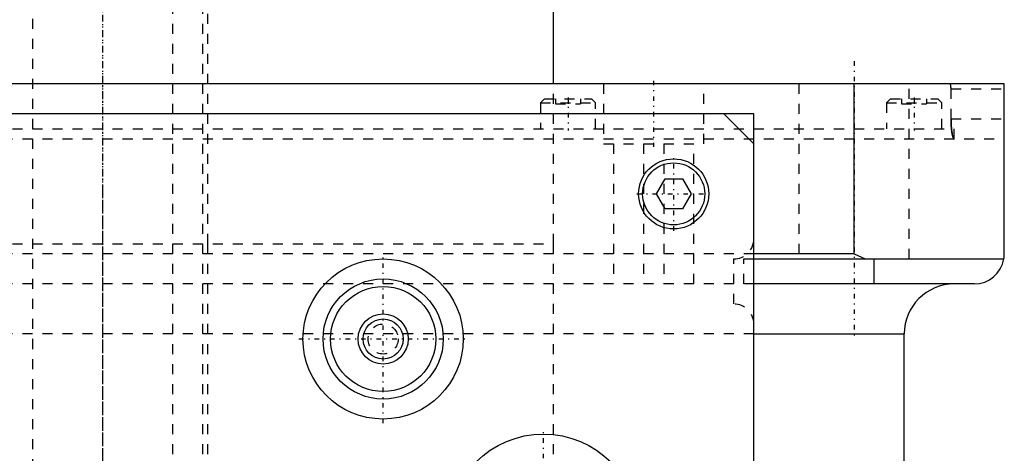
# Model space of a CAD drawing. Extents: x -90 to 90, y -139 to 487.
# Tile 9 of 10: x -8 to 90, y 280 to 323. Entities that reach past the tile are written whole.
import ezdxf

# ---------------------------------------------------------------- set-up
doc = ezdxf.new("R2010")
doc.units = 0
doc.linetypes.add('CENTER', pattern=[1.5, 0.45, -0.5, 0.05, -0.5])
doc.linetypes.add('DASHED', pattern=[2, 1, -1])
for name, color, linetype in [('AM_0', 7, 'CONTINUOUS'), ('AM_3', 7, 'DASHED'), ('AM_7', 7, 'CENTER')]:
    doc.layers.add(name, color=color, linetype=linetype)

msp = doc.modelspace()

# ---------------------------------------------------------------- linework, layer by layer
at = {"layer": 'AM_0', "color": 7, "linetype": 'CONTINUOUS'}
for p, q in [((45, 316.5), (45, 368.1)), ((90, 316.5), (-90, 316.5)), ((75, 299.5), (75, 316.5)), ((90, 299.5), (90, 316.5)), ((65, 313.5), (-65, 313.5)), ((62, 313.5), (65, 310.5)), ((65, 37.5), (65, 313.5)), ((55.268, 305.5), (56.134, 307)), ((56.134, 307), (57.866, 307)), ((57.866, 307), (58.732, 305.5)), ((56.134, 304), (55.268, 305.5)), ((58.732, 305.5), (57.866, 304)), ((57.866, 304), (56.134, 304)), ((75, 299.5), (65, 299.5)), ((65, 299), (89.958, 299)), ((75, 299.5), (76.121, 299)), ((77, 296.5), (77, 299)), ((87, 296.5), (64.999, 296.5)), ((65, 291.5), (80, 291.5)), ((80, 30), (80, 291.5))]:
    msp.add_line(p, q, dxfattribs=at)
msp.add_polyline3d([(89.958, 299, 0), (89.971, 299.084, 0), (89.99, 299.251, 0), (89.999, 299.418, 0), (90, 299.5, 0)], dxfattribs=at)
for centre, radius in [((57, 305.5), 3.5), ((57, 305.5), 3.1), ((28, 291), 8), ((28, 291), 6), ((28, 291), 5.25), ((28, 291), 2.5), ((28, 291), 2), ((44, 272), 9.5)]:
    msp.add_circle(centre, radius, dxfattribs=at)
for centre, radius, start, end in [((87, 299.5), 3, 270, 350.40593), ((85, 291.5), 5, 90, 180)]:
    msp.add_arc(centre, radius, start, end, dxfattribs=at)
at = {"layer": 'AM_3', "color": 6, "linetype": 'DASHED'}
for p, q in [((-7, 419), (-7, -110.5)), ((7, -110.5), (7, 419)), ((10, -70.5), (10, 403.5)), ((10.5, 300.5), (10.5, 392.5)), ((45, 300.5), (45, 316.5)), ((50, 316.5), (50, 310.5)), ((60, 310.5), (60, 316.5)), ((69.5, 316.5), (69.5, 299)), ((80.5, 299), (80.5, 316.5)), ((84.682, 316), (90, 316)), ((84.682, 313), (84.682, 316)), ((44.11, 315), (43.71, 314.6)), ((43.71, 314.6), (43.71, 312)), ((43.71, 314.6), (49.21, 314.6)), ((44.11, 315), (48.81, 315)), ((45.21, 315), (45.21, 314.5)), ((45.21, 314.5), (47.71, 314.5)), ((46.46, 315), (46.46, 314.5)), ((47.71, 315), (47.71, 314.5)), ((49.21, 314.6), (48.81, 315)), ((49.21, 312), (49.21, 314.6)), ((78.65, 315), (78.25, 314.6)), ((78.25, 314.6), (78.25, 312)), ((78.25, 314.6), (83.75, 314.6)), ((78.65, 315), (83.35, 315)), ((79.75, 315), (79.75, 314.5)), ((79.75, 314.5), (82.25, 314.5)), ((81, 315), (81, 314.5)), ((82.25, 315), (82.25, 314.5)), ((83.75, 314.6), (83.35, 315)), ((83.75, 312), (83.75, 314.6)), ((84.682, 313), (90, 313)), ((-85, 312), (85, 312)), ((85, 311), (85, 312)), ((-90, 311), (90, 311)), ((50, 310.5), (60, 310.5)), ((51, 310.5), (51, 296.5)), ((54, 310.5), (54, 296.5)), ((56, 310.5), (56, 296.5)), ((59, 296.5), (59, 310.5)), ((-45, 300.5), (45, 300.5)), ((-45, 300.5), (0, 300.5)), ((10.5, 197.5), (10.5, 300.5)), ((45, 265.5), (45, 300.5)), ((65, 299.5), (-65, 299.5)), ((63, 294.5), (63, 299)), ((64, 299), (65, 299)), ((64, 296.5), (64, 299)), ((64.999, 296.5), (-64.999, 296.5)), ((65, 291.5), (-65, 291.5))]:
    msp.add_line(p, q, dxfattribs=at)
for points in [[(84.682, 316, 0), (84.682, 316.004, 0), (84.682, 316.011, 0), (84.682, 316.018, 0), (84.682, 316.021, 0), (84.682, 316.025, 0), (84.682, 316.032, 0), (84.681, 316.039, 0), (84.681, 316.046, 0), (84.681, 316.054, 0), (84.681, 316.061, 0), (84.681, 316.064, 0), (84.681, 316.068, 0), (84.681, 316.075, 0), (84.681, 316.082, 0), (84.68, 316.09, 0), (84.68, 316.097, 0), (84.68, 316.104, 0), (84.68, 316.108, 0), (84.68, 316.111, 0), (84.679, 316.119, 0), (84.679, 316.126, 0), (84.679, 316.129, 0), (84.679, 316.133, 0), (84.678, 316.14, 0), (84.678, 316.147, 0), (84.678, 316.151, 0), (84.677, 316.154, 0), (84.677, 316.161, 0), (84.677, 316.168, 0), (84.676, 316.175, 0), (84.676, 316.182, 0), (84.675, 316.189, 0), (84.675, 316.193, 0), (84.675, 316.196, 0), (84.674, 316.203, 0), (84.674, 316.21, 0), (84.673, 316.216, 0), (84.672, 316.223, 0), (84.672, 316.23, 0), (84.672, 316.233, 0), (84.671, 316.236, 0), (84.671, 316.243, 0), (84.67, 316.249, 0), (84.669, 316.256, 0), (84.669, 316.262, 0), (84.668, 316.268, 0), (84.668, 316.271, 0), (84.667, 316.274, 0), (84.666, 316.28, 0), (84.666, 316.286, 0), (84.665, 316.292, 0), (84.664, 316.298, 0), (84.663, 316.304, 0), (84.663, 316.307, 0), (84.663, 316.31, 0), (84.662, 316.315, 0), (84.661, 316.321, 0), (84.66, 316.326, 0), (84.659, 316.332, 0), (84.659, 316.337, 0), (84.658, 316.34, 0), (84.658, 316.342, 0), (84.657, 316.347, 0), (84.656, 316.352, 0), (84.655, 316.355, 0), (84.655, 316.357, 0), (84.654, 316.362, 0), (84.653, 316.367, 0), (84.653, 316.369, 0), (84.652, 316.372, 0), (84.651, 316.376, 0), (84.65, 316.381, 0), (84.649, 316.386, 0), (84.648, 316.39, 0), (84.647, 316.395, 0), (84.647, 316.397, 0), (84.646, 316.399, 0), (84.645, 316.403, 0), (84.644, 316.408, 0), (84.643, 316.412, 0), (84.642, 316.416, 0), (84.641, 316.42, 0), (84.64, 316.422, 0), (84.64, 316.424, 0), (84.639, 316.428, 0), (84.638, 316.431, 0), (84.636, 316.435, 0), (84.635, 316.439, 0), (84.634, 316.442, 0), (84.634, 316.444, 0), (84.633, 316.446, 0), (84.632, 316.449, 0), (84.631, 316.452, 0), (84.629, 316.455, 0), (84.628, 316.458, 0), (84.627, 316.461, 0), (84.626, 316.462, 0), (84.626, 316.464, 0), (84.624, 316.467, 0), (84.623, 316.469, 0), (84.622, 316.472, 0), (84.621, 316.474, 0), (84.619, 316.476, 0), (84.619, 316.477, 0), (84.618, 316.479, 0), (84.617, 316.481, 0), (84.616, 316.483, 0), (84.615, 316.484, 0), (84.614, 316.484, 0), (84.613, 316.486, 0), (84.612, 316.488, 0), (84.611, 316.489, 0), (84.61, 316.489, 0), (84.609, 316.491, 0), (84.608, 316.492, 0), (84.606, 316.493, 0), (84.605, 316.494, 0), (84.604, 316.496, 0), (84.603, 316.496, 0), (84.603, 316.496, 0), (84.601, 316.497, 0), (84.6, 316.498, 0), (84.599, 316.499, 0), (84.597, 316.499, 0), (84.596, 316.499, 0), (84.595, 316.5, 0), (84.595, 316.5, 0), (84.594, 316.5, 0), (84.592, 316.5, 0), (84.592, 316.5, 0)], [(85.012, 311, 0), (85.01, 311, 0), (85.005, 311, 0), (85.001, 311.001, 0), (84.999, 311.002, 0), (84.997, 311.002, 0), (84.992, 311.004, 0), (84.988, 311.006, 0), (84.984, 311.008, 0), (84.979, 311.011, 0), (84.975, 311.014, 0), (84.973, 311.016, 0), (84.97, 311.018, 0), (84.966, 311.022, 0), (84.961, 311.027, 0), (84.957, 311.032, 0), (84.952, 311.037, 0), (84.948, 311.043, 0), (84.946, 311.046, 0), (84.943, 311.049, 0), (84.939, 311.056, 0), (84.934, 311.063, 0), (84.932, 311.066, 0), (84.93, 311.07, 0), (84.925, 311.078, 0), (84.921, 311.086, 0), (84.919, 311.091, 0), (84.916, 311.095, 0), (84.912, 311.104, 0), (84.907, 311.114, 0), (84.903, 311.124, 0), (84.898, 311.134, 0), (84.894, 311.145, 0), (84.892, 311.151, 0), (84.89, 311.156, 0), (84.885, 311.168, 0), (84.881, 311.18, 0), (84.876, 311.193, 0), (84.872, 311.205, 0), (84.868, 311.219, 0), (84.866, 311.225, 0), (84.863, 311.232, 0), (84.859, 311.246, 0), (84.855, 311.261, 0), (84.851, 311.275, 0), (84.847, 311.29, 0), (84.842, 311.306, 0), (84.84, 311.313, 0), (84.838, 311.321, 0), (84.834, 311.337, 0), (84.83, 311.354, 0), (84.826, 311.37, 0), (84.822, 311.387, 0), (84.819, 311.405, 0), (84.817, 311.414, 0), (84.815, 311.422, 0), (84.811, 311.44, 0), (84.807, 311.458, 0), (84.803, 311.477, 0), (84.8, 311.495, 0), (84.796, 311.514, 0), (84.794, 311.524, 0), (84.793, 311.533, 0), (84.789, 311.553, 0), (84.786, 311.572, 0), (84.784, 311.582, 0), (84.782, 311.592, 0), (84.779, 311.612, 0), (84.776, 311.632, 0), (84.774, 311.643, 0), (84.772, 311.653, 0), (84.769, 311.674, 0), (84.766, 311.696, 0), (84.763, 311.717, 0), (84.76, 311.74, 0), (84.757, 311.762, 0), (84.755, 311.774, 0), (84.754, 311.785, 0), (84.751, 311.808, 0), (84.748, 311.832, 0), (84.745, 311.855, 0), (84.742, 311.88, 0), (84.739, 311.904, 0), (84.738, 311.916, 0), (84.736, 311.929, 0), (84.734, 311.954, 0), (84.731, 311.979, 0), (84.728, 312.004, 0), (84.726, 312.03, 0), (84.723, 312.056, 0), (84.722, 312.069, 0), (84.721, 312.082, 0), (84.719, 312.109, 0), (84.716, 312.136, 0), (84.714, 312.163, 0), (84.712, 312.19, 0), (84.71, 312.217, 0), (84.709, 312.231, 0), (84.708, 312.244, 0), (84.706, 312.272, 0), (84.704, 312.3, 0), (84.702, 312.328, 0), (84.701, 312.356, 0), (84.699, 312.384, 0), (84.698, 312.398, 0), (84.697, 312.412, 0), (84.696, 312.441, 0), (84.694, 312.469, 0), (84.694, 312.484, 0), (84.693, 312.498, 0), (84.692, 312.527, 0), (84.691, 312.555, 0), (84.69, 312.57, 0), (84.689, 312.584, 0), (84.688, 312.613, 0), (84.687, 312.642, 0), (84.687, 312.671, 0), (84.686, 312.7, 0), (84.685, 312.729, 0), (84.685, 312.743, 0), (84.684, 312.757, 0), (84.684, 312.786, 0), (84.683, 312.815, 0), (84.683, 312.844, 0), (84.682, 312.872, 0), (84.682, 312.901, 0), (84.682, 312.915, 0), (84.682, 312.929, 0), (84.682, 312.958, 0), (84.682, 312.986, 0), (84.682, 313, 0)], [(84.682, 313, 0), (84.682, 312.972, 0), (84.682, 312.916, 0), (84.683, 312.859, 0), (84.683, 312.831, 0), (84.683, 312.802, 0), (84.685, 312.745, 0), (84.686, 312.688, 0), (84.688, 312.631, 0), (84.69, 312.574, 0), (84.692, 312.517, 0), (84.694, 312.488, 0), (84.695, 312.46, 0), (84.698, 312.403, 0), (84.701, 312.347, 0), (84.705, 312.292, 0), (84.708, 312.237, 0), (84.712, 312.183, 0), (84.715, 312.156, 0), (84.717, 312.129, 0), (84.721, 312.077, 0), (84.726, 312.025, 0), (84.729, 312, 0)], [(84.729, 312, 0), (84.734, 311.951, 0), (84.745, 311.856, 0), (84.756, 311.765, 0), (84.762, 311.722, 0), (84.768, 311.68, 0), (84.781, 311.599, 0), (84.794, 311.524, 0), (84.808, 311.452, 0), (84.823, 311.383, 0), (84.839, 311.32, 0), (84.847, 311.289, 0), (84.855, 311.261, 0), (84.871, 311.207, 0), (84.888, 311.16, 0), (84.906, 311.118, 0), (84.923, 311.082, 0), (84.94, 311.053, 0), (84.949, 311.041, 0), (84.958, 311.03, 0), (84.975, 311.014, 0), (84.992, 311.004, 0), (85.001, 311.001, 0)], [(85.001, 311.001, 0), (85.003, 311.001, 0), (85.006, 311, 0), (85.01, 311, 0), (85.012, 311, 0)]]:
    msp.add_polyline3d(points, dxfattribs=at)
msp.add_circle((28, 291), 1.5, dxfattribs=at)
for centre, start, end in [((63, 301), 270, 0), ((63, 292.5), 0, 90)]:
    msp.add_arc(centre, 2, start, end, dxfattribs=at)
at = {"layer": 'AM_7', "color": 4, "linetype": 'CENTER'}
for p, q in [((0, 487.475), (0, -138.975)), ((0, 408.65), (0, 295.35)), ((75, 318.75), (75, 291.25)), ((0, 317.3), (0, -16.925)), ((55, 316.8), (55, 310.2)), ((46.46, 315.15), (46.46, 311.85)), ((81, 315.15), (81, 311.85)), ((57, 301.825), (57, 309.175)), ((0, 305.65), (0, 192.35)), ((53.325, 305.5), (60.675, 305.5)), ((28, 282.6), (28, 299.4)), ((19.6, 291), (36.4, 291)), ((44, 262.025), (44, 281.975))]:
    msp.add_line(p, q, dxfattribs=at)

doc.saveas('drawing.dxf')
